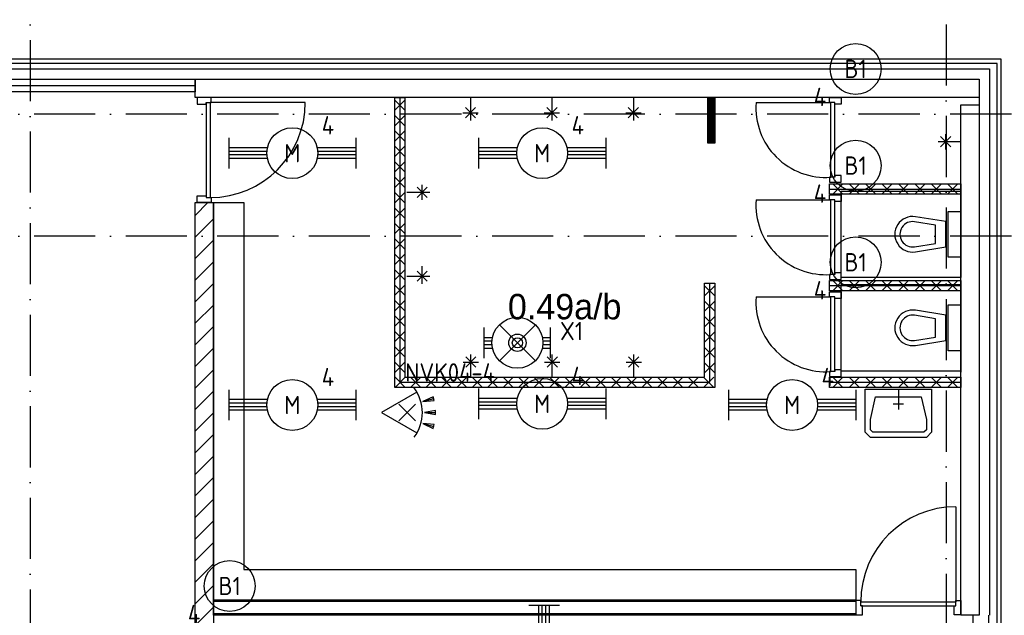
# Model space of a CAD drawing. Header units: millimetres. Extents: x -6587 to 112313, y 244 to 84344.
# Tile 26 of 58: x 25145 to 34818, y 69607 to 75463. Entities that reach past the tile are written whole.
import ezdxf
from ezdxf.enums import TextEntityAlignment as Align

# ---------------------------------------------------------------- set-up
doc = ezdxf.new("R2010")
doc.units = ezdxf.units.MM
doc.header["$LTSCALE"] = 100
doc.linetypes.add('DASHDOT', pattern=[9, 6, -1.5, 0, -1.5])
doc.layers.get('0').update_dxf_attribs({"linetype": 'CONTINUOUS'})
for name, color, linetype in [('AL$7----_STRAMIEN', 1, 'DASHDOT'), ('ALXA7---_KALKZVUIL', 1, 'CONTINUOUS'), ('ALXAC---_LICHTBETON', 1, 'CONTINUOUS'), ('BOUW', 8, 'CONTINUOUS'), ('EB63101-_ATTRIB', 2, 'CONTINUOUS'), ('EB63501-_ATTRIB', 2, 'CONTINUOUS'), ('EL63101-_LICHT-ARM', 3, 'CONTINUOUS'), ('EL63102-_LICHT-SCH', 3, 'CONTINUOUS'), ('EL63501-_NOODVRL-ARM', 3, 'CONTINUOUS'), ('KABELGOOT', 8, 'CONTINUOUS')]:
    doc.layers.add(name, color=color, linetype=linetype)
doc.styles.add('1_8', font='iso', dxfattribs={"width": 0.7, "height": 1.8})
doc.styles.add('BURO-025', font='BUROFONT.shx', dxfattribs={"height": 250})
doc.styles.add('NORATT', font='isocp.shx')
doc.styles.get("Standard").update_dxf_attribs({"font": 'iso.shx'})
doc.styles.add('TECHNIC', font='technic_.ttf')

# ---------------------------------------------------------------- blocks, each defined once
blk = doc.blocks.new('EJ3T20')
at = {"color": 0}
for p, q in [((-6.25, -1.5), (-6.25, 1.5)), ((6.25, -1.5), (6.25, 1.5)), ((-6.25, 0.525), (-2.444, 0.525)), ((-6.25, 0.175), (-2.494, 0.175)), ((2.444, 0.525), (6.25, 0.525)), ((2.494, 0.175), (6.25, 0.175)), ((-6.25, -0.175), (-2.494, -0.175)), ((-6.25, -0.525), (-2.444, -0.525)), ((2.444, -0.525), (6.25, -0.525)), ((2.494, -0.175), (6.25, -0.175))]:
    blk.add_line(p, q, dxfattribs=at)
blk.add_circle((0, 0), 2.5, dxfattribs=at)
at = {"color": 6, "style": '1_8'}
for tag, flags, p in [('SCHAK', 8, (3.5, 2.75)), ('A_CODE', 8, (0, 0)), ('GROEP', 8, (-3.5, -2.75)), ('KAST', 9, (3.5, -2.75))]:
    blk.add_attdef(tag, text='', height=1.8, dxfattribs=dict(at, flags=flags)).set_placement(p, align=Align.MIDDLE)
blk = doc.blocks.new('ES652116')
for p, q in [((1.557, 1.087), (2.619, 1.372)), ((-0.813, -0.813), (0.813, 0.813)), ((0.813, -0.813), (-0.813, 0.813)), ((1.7, 0), (2.8, 0)), ((1.557, -1.087), (2.619, -1.372))]:
    blk.add_line(p, q)
blk.add_lwpolyline([(0.964, 2), (-2.5, 0), (0.964, -2)])
for points in [[(2.671, 1.179), (2.568, 1.565), (1.557, 1.087)], [(2.8, -0.2), (2.8, 0.2), (1.7, 0)], [(2.568, -1.565), (2.671, -1.179), (1.557, -1.087)]]:
    blk.add_lwpolyline(points, close=True)
blk.add_arc((-2.5, 0), 4, 322.81924, 37.18076)
at = {"style": '1_8'}
for tag, flags, p in [('SCHAK', 8, (3, 5.5)), ('KAST', 9, (-3, 0.5)), ('M_CODE', 9, (0, 0)), ('DOEL', 9, (-3, -2)), ('GROEP', 9, (-3, -4.5))]:
    blk.add_attdef(tag, text='', height=1.8, dxfattribs=dict(at, flags=flags)).set_placement(p, align=Align.MIDDLE_CENTER)
at = {"style": '1_8', "flags": 8}
blk.add_attdef('CODE', text='', height=1.8, dxfattribs=at).set_placement((0, 0), align=Align.MIDDLE)
blk = doc.blocks.new('EJ3T01')
at = {"color": 0}
for p, q in [((-3.25, -1.5), (-3.25, 1.5)), ((-1.768, 1.768), (1.768, -1.768)), ((1.768, 1.768), (-1.768, -1.768)), ((3.25, -1.5), (3.25, 1.5)), ((-3.25, 0.525), (-2.444, 0.525)), ((-3.25, 0.175), (-2.494, 0.175)), ((2.444, 0.525), (3.25, 0.525)), ((2.494, 0.175), (3.25, 0.175)), ((-3.25, -0.175), (-2.494, -0.175)), ((-3.25, -0.525), (-2.444, -0.525)), ((2.444, -0.525), (3.25, -0.525)), ((2.494, -0.175), (3.25, -0.175))]:
    blk.add_line(p, q, dxfattribs=at)
at = {"color": 6}
blk.add_lwpolyline([(1.768, -1.768), (1.75, -1.75)], dxfattribs=at)
at = {"color": 0}
for radius in [2.5, 0.85, 0.5]:
    blk.add_circle((0, 0), radius, dxfattribs=at)
at = {"color": 6, "style": '1_8'}
for tag, flags, p in [('A_CODE', 8, (-3.5, 2.75)), ('SCHAK', 8, (3.5, 2.75)), ('GROEP', 8, (-3.5, -2.75)), ('KAST', 9, (3.5, -2.75))]:
    blk.add_attdef(tag, text='', height=1.8, dxfattribs=dict(at, flags=flags)).set_placement(p, align=Align.MIDDLE)
blk = doc.blocks.new('ES3G00')
blk.add_circle((0, 0), 2.5)
blk.add_circle((0, 0), 2.5)
for tag, style, flags, p in [('GELIJK', 'NORATT', 9, (3.5, 5)), ('GELIJK', '1_8', 9, (3.5, 5)), ('SCHAK', 'NORATT', 8, (3.5, 2.75)), ('SCHAK', '1_8', 8, (3.5, 2.75)), ('A_CODE', 'NORATT', 8, (0, 0)), ('A_CODE', '1_8', 8, (0, 0)), ('GROEP', 'NORATT', 8, (-3.5, -2.75)), ('GROEP', '1_8', 8, (-3.5, -2.75)), ('KAST', 'NORATT', 9, (3.5, -2.75)), ('KAST', '1_8', 9, (3.5, -2.75))]:
    blk.add_attdef(tag, text='', height=1.8, dxfattribs=dict(style=style, flags=flags)).set_placement(p, align=Align.MIDDLE_CENTER)
blk = doc.blocks.new('*U83')
at = {"layer": 'ALXA7---_KALKZVUIL', "color": 0}
for p, q in [((28398.7, 75147.7), (28298.7, 75247.7)), ((28398.7, 75247.7), (28298.7, 75147.7)), ((28398.7, 74996.2), (28298.7, 75096.2)), ((28398.7, 75096.2), (28298.7, 74996.2)), ((28398.7, 74844.6), (28298.7, 74944.6)), ((28398.7, 74944.6), (28298.7, 74844.6)), ((28398.7, 74693.1), (28298.7, 74793.1)), ((28398.7, 74793.1), (28298.7, 74693.1)), ((28398.7, 74541.5), (28298.7, 74641.5)), ((28398.7, 74641.5), (28298.7, 74541.5)), ((28398.7, 74389.9), (28298.7, 74489.9)), ((28398.7, 74489.9), (28298.7, 74389.9)), ((28398.7, 74238.4), (28298.7, 74338.4)), ((28398.7, 74338.4), (28298.7, 74238.4)), ((28398.7, 74086.8), (28298.7, 74186.8)), ((28398.7, 74186.8), (28298.7, 74086.8)), ((28398.7, 73935.2), (28298.7, 74035.2)), ((28398.7, 74035.2), (28298.7, 73935.2)), ((28398.7, 73783.7), (28298.7, 73883.7)), ((28398.7, 73883.7), (28298.7, 73783.7)), ((28398.7, 73632.1), (28298.7, 73732.1)), ((28398.7, 73732.1), (28298.7, 73632.1)), ((28398.7, 73480.5), (28298.7, 73580.5)), ((28398.7, 73580.5), (28298.7, 73480.5)), ((28398.7, 73329), (28298.7, 73429)), ((28398.7, 73429), (28298.7, 73329)), ((31343.7, 73422.7), (31443.7, 73322.7)), ((31343.7, 73322.7), (31443.7, 73422.7)), ((28398.7, 73177.4), (28298.7, 73277.4)), ((28398.7, 73277.4), (28298.7, 73177.4)), ((31343.7, 73271.2), (31443.7, 73171.2)), ((31343.7, 73171.2), (31443.7, 73271.2)), ((28398.7, 73025.9), (28298.7, 73125.9)), ((28398.7, 73125.9), (28298.7, 73025.9)), ((31343.7, 73119.6), (31443.7, 73019.6)), ((31343.7, 73019.6), (31443.7, 73119.6)), ((28398.7, 72874.3), (28298.7, 72974.3)), ((28398.7, 72974.3), (28298.7, 72874.3)), ((31343.7, 72968.1), (31443.7, 72868.1)), ((31343.7, 72868.1), (31443.7, 72968.1)), ((28398.7, 72722.7), (28298.7, 72822.7)), ((28398.7, 72822.7), (28298.7, 72722.7)), ((31343.7, 72816.5), (31443.7, 72716.5)), ((31343.7, 72716.5), (31443.7, 72816.5)), ((28398.7, 72571.2), (28298.7, 72671.2)), ((28398.7, 72671.2), (28298.7, 72571.2)), ((31343.7, 72664.9), (31443.7, 72564.9)), ((31343.7, 72564.9), (31443.7, 72664.9)), ((28402.4, 72523.4), (28302.4, 72423.4)), ((28302.4, 72523.4), (28402.4, 72423.4)), ((28554, 72523.4), (28454, 72423.4)), ((28454, 72523.4), (28554, 72423.4)), ((28705.6, 72523.4), (28605.6, 72423.4)), ((28605.6, 72523.4), (28705.6, 72423.4)), ((28857.1, 72523.4), (28757.1, 72423.4)), ((28757.1, 72523.4), (28857.1, 72423.4)), ((29008.7, 72523.4), (28908.7, 72423.4)), ((28908.7, 72523.4), (29008.7, 72423.4)), ((29160.3, 72523.4), (29060.3, 72423.4)), ((29060.3, 72523.4), (29160.3, 72423.4)), ((29311.8, 72523.4), (29211.8, 72423.4)), ((29211.8, 72523.4), (29311.8, 72423.4)), ((29463.4, 72523.4), (29363.4, 72423.4)), ((29363.4, 72523.4), (29463.4, 72423.4)), ((29615, 72523.4), (29515, 72423.4)), ((29515, 72523.4), (29615, 72423.4)), ((29766.5, 72523.4), (29666.5, 72423.4)), ((29666.5, 72523.4), (29766.5, 72423.4)), ((29918.1, 72523.4), (29818.1, 72423.4)), ((29818.1, 72523.4), (29918.1, 72423.4)), ((30069.6, 72523.4), (29969.6, 72423.4)), ((29969.6, 72523.4), (30069.6, 72423.4)), ((30221.2, 72523.4), (30121.2, 72423.4)), ((30121.2, 72523.4), (30221.2, 72423.4)), ((30372.8, 72523.4), (30272.8, 72423.4)), ((30272.8, 72523.4), (30372.8, 72423.4)), ((30524.3, 72523.4), (30424.3, 72423.4)), ((30424.3, 72523.4), (30524.3, 72423.4)), ((30675.9, 72523.4), (30575.9, 72423.4)), ((30575.9, 72523.4), (30675.9, 72423.4)), ((30827.5, 72523.4), (30727.5, 72423.4)), ((30727.5, 72523.4), (30827.5, 72423.4)), ((30979, 72523.4), (30879, 72423.4)), ((30879, 72523.4), (30979, 72423.4)), ((31130.6, 72523.4), (31030.6, 72423.4)), ((31030.6, 72523.4), (31130.6, 72423.4)), ((31282.1, 72523.4), (31182.1, 72423.4)), ((31182.1, 72523.4), (31282.1, 72423.4)), ((31433.7, 72523.4), (31333.7, 72423.4)), ((31333.7, 72523.4), (31433.7, 72423.4))]:
    blk.add_line(p, q, dxfattribs=at)
blk = doc.blocks.new('*U81')
at = {"layer": 'ALXA7---_KALKZVUIL', "color": 0}
for p, q in [((28398.7, 75147.7), (28298.7, 75247.7)), ((28398.7, 75247.7), (28298.7, 75147.7)), ((28398.7, 74996.2), (28298.7, 75096.2)), ((28398.7, 75096.2), (28298.7, 74996.2)), ((28398.7, 74844.6), (28298.7, 74944.6)), ((28398.7, 74944.6), (28298.7, 74844.6)), ((28398.7, 74693.1), (28298.7, 74793.1)), ((28398.7, 74793.1), (28298.7, 74693.1)), ((28398.7, 74541.5), (28298.7, 74641.5)), ((28398.7, 74641.5), (28298.7, 74541.5)), ((28398.7, 74389.9), (28298.7, 74489.9)), ((28398.7, 74489.9), (28298.7, 74389.9)), ((28398.7, 74238.4), (28298.7, 74338.4)), ((28398.7, 74338.4), (28298.7, 74238.4)), ((28398.7, 74086.8), (28298.7, 74186.8)), ((28398.7, 74186.8), (28298.7, 74086.8)), ((28398.7, 73935.2), (28298.7, 74035.2)), ((28398.7, 74035.2), (28298.7, 73935.2)), ((28398.7, 73783.7), (28298.7, 73883.7)), ((28398.7, 73883.7), (28298.7, 73783.7)), ((28398.7, 73632.1), (28298.7, 73732.1)), ((28398.7, 73732.1), (28298.7, 73632.1)), ((28398.7, 73480.5), (28298.7, 73580.5)), ((28398.7, 73580.5), (28298.7, 73480.5)), ((28398.7, 73329), (28298.7, 73429)), ((28398.7, 73429), (28298.7, 73329)), ((31343.7, 73422.7), (31443.7, 73322.7)), ((31343.7, 73322.7), (31443.7, 73422.7)), ((28398.7, 73177.4), (28298.7, 73277.4)), ((28398.7, 73277.4), (28298.7, 73177.4)), ((31343.7, 73271.2), (31443.7, 73171.2)), ((31343.7, 73171.2), (31443.7, 73271.2)), ((28398.7, 73025.9), (28298.7, 73125.9)), ((28398.7, 73125.9), (28298.7, 73025.9)), ((31343.7, 73119.6), (31443.7, 73019.6)), ((31343.7, 73019.6), (31443.7, 73119.6)), ((28398.7, 72874.3), (28298.7, 72974.3)), ((28398.7, 72974.3), (28298.7, 72874.3)), ((31343.7, 72968.1), (31443.7, 72868.1)), ((31343.7, 72868.1), (31443.7, 72968.1)), ((28398.7, 72722.7), (28298.7, 72822.7)), ((28398.7, 72822.7), (28298.7, 72722.7)), ((31343.7, 72816.5), (31443.7, 72716.5)), ((31343.7, 72716.5), (31443.7, 72816.5)), ((28398.7, 72571.2), (28298.7, 72671.2)), ((28398.7, 72671.2), (28298.7, 72571.2)), ((31343.7, 72664.9), (31443.7, 72564.9)), ((31343.7, 72564.9), (31443.7, 72664.9)), ((28402.4, 72523.4), (28302.4, 72423.4)), ((28302.4, 72523.4), (28402.4, 72423.4)), ((28554, 72523.4), (28454, 72423.4)), ((28454, 72523.4), (28554, 72423.4)), ((28705.6, 72523.4), (28605.6, 72423.4)), ((28605.6, 72523.4), (28705.6, 72423.4)), ((28857.1, 72523.4), (28757.1, 72423.4)), ((28757.1, 72523.4), (28857.1, 72423.4)), ((29008.7, 72523.4), (28908.7, 72423.4)), ((28908.7, 72523.4), (29008.7, 72423.4)), ((29160.3, 72523.4), (29060.3, 72423.4)), ((29060.3, 72523.4), (29160.3, 72423.4)), ((29311.8, 72523.4), (29211.8, 72423.4)), ((29211.8, 72523.4), (29311.8, 72423.4)), ((29463.4, 72523.4), (29363.4, 72423.4)), ((29363.4, 72523.4), (29463.4, 72423.4)), ((29615, 72523.4), (29515, 72423.4)), ((29515, 72523.4), (29615, 72423.4)), ((29766.5, 72523.4), (29666.5, 72423.4)), ((29666.5, 72523.4), (29766.5, 72423.4)), ((29918.1, 72523.4), (29818.1, 72423.4)), ((29818.1, 72523.4), (29918.1, 72423.4)), ((30069.6, 72523.4), (29969.6, 72423.4)), ((29969.6, 72523.4), (30069.6, 72423.4)), ((30221.2, 72523.4), (30121.2, 72423.4)), ((30121.2, 72523.4), (30221.2, 72423.4)), ((30372.8, 72523.4), (30272.8, 72423.4)), ((30272.8, 72523.4), (30372.8, 72423.4)), ((30524.3, 72523.4), (30424.3, 72423.4)), ((30424.3, 72523.4), (30524.3, 72423.4)), ((30675.9, 72523.4), (30575.9, 72423.4)), ((30575.9, 72523.4), (30675.9, 72423.4)), ((30827.5, 72523.4), (30727.5, 72423.4)), ((30727.5, 72523.4), (30827.5, 72423.4)), ((30979, 72523.4), (30879, 72423.4)), ((30879, 72523.4), (30979, 72423.4)), ((31130.6, 72523.4), (31030.6, 72423.4)), ((31030.6, 72523.4), (31130.6, 72423.4)), ((31282.1, 72523.4), (31182.1, 72423.4)), ((31182.1, 72523.4), (31282.1, 72423.4)), ((31433.7, 72523.4), (31333.7, 72423.4)), ((31333.7, 72523.4), (31433.7, 72423.4))]:
    blk.add_line(p, q, dxfattribs=at)
blk = doc.blocks.new('*U76')
at = {"layer": 'ALXAC---_LICHTBETON', "color": 0}
for p, q in [((31556.8, 75326.1), (31486.8, 75396.1)), ((31556.8, 75396.1), (31486.8, 75326.1)), ((31556.8, 75176.1), (31486.8, 75246.1)), ((31556.8, 75246.1), (31486.8, 75176.1)), ((31556.8, 75026.1), (31486.8, 75096.1)), ((31556.8, 75096.1), (31486.8, 75026.1))]:
    blk.add_line(p, q, dxfattribs=at)
blk = doc.blocks.new('XREF')
at = {"layer": 'BOUW'}
h = blk.add_hatch(dxfattribs=at)
h.set_pattern_fill('PREFBET', color=256, style=0)
h.set_pattern_definition([(45, (156872.58, 13048.05), (-106.06602, 106.06602), [])])
h.paths.add_polyline_path([(183390.3, 87497), (183390.3, 77349.1), (183210.3, 77349.1), (183210.3, 87497)])
h = blk.add_hatch(dxfattribs=at)
h.set_pattern_fill('PREFBET', color=256, style=0)
h.set_pattern_definition([(45, (156872.58, 13048.05), (-106.06602, 106.06602), [])])
h.paths.add_polyline_path([(183390.3, 87497), (183390.3, 77349.1), (183210.3, 77349.1), (183210.3, 87497)])
at = {"layer": 'AL$7----_STRAMIEN', "color": 1}
for p, q in [((190590.3, 91048.3), (190590.3, 77293.5)), ((190590.3, 91048.3), (190590.3, 77311.4)), ((181590.3, 90894.5), (181590.3, 25598.4)), ((242535, 88365), (161480.3, 88365)), ((242535, 87165), (161456.3, 87165)), ((242535, 87165), (161459.6, 87165))]:
    blk.add_line(p, q, dxfattribs=at)
at = {"layer": 'BOUW'}
for p, q in [((191130.3, 88905), (161560.3, 88905)), ((191130.3, 71086), (191130.3, 88905)), ((185916.3, 88530), (185916.3, 88305)), ((186716.3, 88530), (186716.3, 88305)), ((187516.3, 88530), (187516.3, 88305)), ((188281.3, 88530), (188281.3, 88080)), ((190734.3, 88530), (189534.3, 88530)), ((190734.3, 88530), (189534.3, 88530)), ((190734.3, 88530), (189534.3, 88530)), ((185866.3, 88430), (185966.3, 88330)), ((185866.3, 88330), (185966.3, 88430)), ((186666.3, 88430), (186766.3, 88330)), ((186666.3, 88330), (186766.3, 88430)), ((187466.3, 88430), (187566.3, 88330)), ((187466.3, 88330), (187566.3, 88430)), ((189455.3, 87746), (189455.3, 88480)), ((189495.3, 87746), (189495.3, 88480)), ((185841.3, 88380), (185991.3, 88380)), ((186641.3, 88380), (186791.3, 88380)), ((187441.3, 88380), (187591.3, 88380)), ((189444.3, 87746), (189444.3, 87696)), ((189495.3, 87746), (189444.3, 87746)), ((189495.3, 87763), (189495.3, 87746)), ((189558.3, 87763), (189495.3, 87763)), ((189558.3, 87696), (189558.3, 87763)), ((189444.3, 87696), (189558.3, 87696)), ((189444.3, 87680), (190734.3, 87680)), ((189444.3, 87680), (190734.3, 87680)), ((189444.3, 87580), (189444.3, 87680)), ((189444.3, 87580), (189444.3, 87680)), ((189474.9, 87680), (189574.9, 87580)), ((189574.9, 87680), (189474.9, 87580)), ((189474.9, 87680), (189574.9, 87580)), ((189636.1, 87680), (189736.1, 87580)), ((189736.1, 87680), (189636.1, 87580)), ((189636.1, 87680), (189736.1, 87580)), ((189736.1, 87680), (189636.1, 87580)), ((189797.4, 87680), (189897.4, 87580)), ((189897.4, 87680), (189797.4, 87580)), ((189797.4, 87680), (189897.4, 87580)), ((189897.4, 87680), (189797.4, 87580)), ((189958.6, 87680), (190058.6, 87580)), ((190058.6, 87680), (189958.6, 87580)), ((189958.6, 87680), (190058.6, 87580)), ((190058.6, 87680), (189958.6, 87580)), ((190119.9, 87680), (190219.9, 87580)), ((190219.9, 87680), (190119.9, 87580)), ((190119.9, 87680), (190219.9, 87580)), ((190219.9, 87680), (190119.9, 87580)), ((190281.1, 87680), (190381.1, 87580)), ((190381.1, 87680), (190281.1, 87580)), ((190281.1, 87680), (190381.1, 87580)), ((190381.1, 87680), (190281.1, 87580)), ((190442.4, 87680), (190542.4, 87580)), ((190542.4, 87680), (190442.4, 87580)), ((190442.4, 87680), (190542.4, 87580)), ((190542.4, 87680), (190442.4, 87580)), ((190603.6, 87680), (190703.6, 87580)), ((190703.6, 87680), (190603.6, 87580)), ((190603.6, 87680), (190703.6, 87580)), ((190703.6, 87680), (190603.6, 87580)), ((190734.3, 87680), (190734.3, 87580)), ((190734.3, 87680), (190734.3, 87580)), ((189444.3, 87630), (190734.3, 87630)), ((190734.3, 87580), (189444.3, 87580)), ((190734.3, 87580), (189444.3, 87580)), ((189444.3, 87523.6), (189444.3, 87573.6)), ((189444.3, 87573.6), (189558.3, 87573.6)), ((189558.3, 87610), (190734.3, 87610)), ((189558.3, 86760), (189558.3, 87610)), ((189558.3, 87573.6), (189558.3, 87506.6)), ((190734.3, 87610), (190734.3, 86760)), ((188721.3, 87523.6), (189455.3, 87523.6)), ((189495.3, 87523.6), (189444.3, 87523.6)), ((189455.3, 86789.6), (189455.3, 87523.6)), ((189495.3, 87506.6), (189495.3, 87523.6)), ((189495.3, 86789.6), (189495.3, 87523.6)), ((189558.3, 87506.6), (189495.3, 87506.6)), ((190584.3, 87310), (190287, 87357.8)), ((190334.3, 87360), (190334.3, 87360)), ((190484.3, 87275.4), (190279.1, 87308.4)), ((190484.3, 87094.6), (190484.3, 87275.4)), ((190584.3, 87060), (190584.3, 87310)), ((190159.3, 87235), (190159.3, 87235)), ((190279.1, 87061.6), (190484.3, 87094.6)), ((190287, 87012.2), (190584.3, 87060)), ((185441, 86697.5), (185441, 86872.5)), ((185291, 86772.5), (185516, 86772.5)), ((185391, 86722.5), (185491, 86822.5)), ((185491, 86722.5), (185391, 86822.5)), ((189444.3, 86789.6), (189444.3, 86739.6)), ((189495.3, 86789.6), (189444.3, 86789.6)), ((189495.3, 86806.6), (189495.3, 86789.6)), ((189558.3, 86806.6), (189495.3, 86806.6)), ((189558.3, 86739.6), (189558.3, 86806.6)), ((189444.3, 86739.6), (189558.3, 86739.6)), ((189444.3, 86730), (190734.3, 86730)), ((189444.3, 86730), (190734.3, 86730)), ((189444.3, 86630), (189444.3, 86730)), ((189444.3, 86630), (189444.3, 86730)), ((189444.3, 86680), (190734.3, 86680)), ((189474.9, 86730), (189574.9, 86630)), ((189574.9, 86730), (189474.9, 86630)), ((189474.9, 86730), (189574.9, 86630)), ((189574.9, 86730), (189474.9, 86630)), ((190734.3, 86760), (189558.3, 86760)), ((189558.3, 85840), (189558.3, 86690)), ((189558.3, 86690), (190734.3, 86690)), ((189636.1, 86730), (189736.1, 86630)), ((189736.1, 86730), (189636.1, 86630)), ((189636.1, 86730), (189736.1, 86630)), ((189736.1, 86730), (189636.1, 86630)), ((189797.4, 86730), (189897.4, 86630)), ((189897.4, 86730), (189797.4, 86630)), ((189797.4, 86730), (189897.4, 86630)), ((189897.4, 86730), (189797.4, 86630)), ((189958.6, 86730), (190058.6, 86630)), ((190058.6, 86730), (189958.6, 86630)), ((189958.6, 86730), (190058.6, 86630)), ((190058.6, 86730), (189958.6, 86630)), ((190119.9, 86730), (190219.9, 86630)), ((190219.9, 86730), (190119.9, 86630)), ((190119.9, 86730), (190219.9, 86630)), ((190219.9, 86730), (190119.9, 86630)), ((190281.1, 86730), (190381.1, 86630)), ((190381.1, 86730), (190281.1, 86630)), ((190281.1, 86730), (190381.1, 86630)), ((190381.1, 86730), (190281.1, 86630)), ((190442.4, 86730), (190542.4, 86630)), ((190542.4, 86730), (190442.4, 86630)), ((190442.4, 86730), (190542.4, 86630)), ((190542.4, 86730), (190442.4, 86630)), ((190603.6, 86730), (190703.6, 86630)), ((190703.6, 86730), (190603.6, 86630)), ((190603.6, 86730), (190703.6, 86630)), ((190703.6, 86730), (190603.6, 86630)), ((190734.3, 86730), (190734.3, 85830)), ((190734.3, 86730), (190734.3, 86630)), ((190734.3, 86730), (190734.3, 86630)), ((190734.3, 86690), (190734.3, 85840)), ((190734.3, 86630), (189444.3, 86630)), ((190734.3, 86630), (189444.3, 86630)), ((189444.3, 86569.5), (189444.3, 86619.5)), ((189444.3, 86619.5), (189558.3, 86619.5)), ((189558.3, 86619.5), (189558.3, 86552.5)), ((188721.3, 86569.5), (189455.3, 86569.5)), ((189495.3, 86569.5), (189444.3, 86569.5)), ((189455.3, 85835.5), (189455.3, 86569.5)), ((189495.3, 85835.5), (189495.3, 86569.5)), ((189495.3, 86552.5), (189495.3, 86569.5)), ((189558.3, 86552.5), (189495.3, 86552.5)), ((190484.3, 86355.4), (190279.1, 86388.4)), ((190584.3, 86390), (190287, 86437.8)), ((190334.3, 86440), (190334.3, 86440)), ((190584.3, 86140), (190584.3, 86390)), ((190159.3, 86315), (190159.3, 86315)), ((190484.3, 86174.6), (190484.3, 86355.4)), ((190279.1, 86141.6), (190484.3, 86174.6)), ((190287, 86092.2), (190584.3, 86140)), ((189444.3, 85835.5), (189444.3, 85785.5)), ((189495.3, 85835.5), (189444.3, 85835.5)), ((189495.3, 85852.5), (189495.3, 85835.5)), ((189558.3, 85852.5), (189495.3, 85852.5)), ((189558.3, 85785.5), (189558.3, 85852.5)), ((190734.3, 85840), (189558.3, 85840)), ((189444.3, 85785.5), (189558.3, 85785.5)), ((189444.3, 85780), (190734.3, 85780)), ((189444.3, 85780), (190734.3, 85780)), ((189444.3, 85680), (189444.3, 85780)), ((189444.3, 85680), (189444.3, 85780)), ((189444.3, 85730), (190734.3, 85730)), ((189474.9, 85780), (189574.9, 85680)), ((189574.9, 85780), (189474.9, 85680)), ((189474.9, 85780), (189574.9, 85680)), ((189574.9, 85780), (189474.9, 85680)), ((189636.1, 85780), (189736.1, 85680)), ((189736.1, 85780), (189636.1, 85680)), ((189636.1, 85780), (189736.1, 85680)), ((189736.1, 85780), (189636.1, 85680)), ((189797.4, 85780), (189897.4, 85680)), ((189897.4, 85780), (189797.4, 85680)), ((189797.4, 85780), (189897.4, 85680)), ((189897.4, 85780), (189797.4, 85680)), ((189958.6, 85780), (190058.6, 85680)), ((190058.6, 85780), (189958.6, 85680)), ((189958.6, 85780), (190058.6, 85680)), ((190058.6, 85780), (189958.6, 85680)), ((190119.9, 85780), (190219.9, 85680)), ((190219.9, 85780), (190119.9, 85680)), ((190119.9, 85780), (190219.9, 85680)), ((190219.9, 85780), (190119.9, 85680)), ((190281.1, 85780), (190381.1, 85680)), ((190381.1, 85780), (190281.1, 85680)), ((190281.1, 85780), (190381.1, 85680)), ((190381.1, 85780), (190281.1, 85680)), ((190442.4, 85780), (190542.4, 85680)), ((190542.4, 85780), (190442.4, 85680)), ((190442.4, 85780), (190542.4, 85680)), ((190542.4, 85780), (190442.4, 85680)), ((190603.6, 85780), (190703.6, 85680)), ((190703.6, 85780), (190603.6, 85680)), ((190603.6, 85780), (190703.6, 85680)), ((190703.6, 85780), (190603.6, 85680)), ((190734.3, 85780), (190734.3, 85680)), ((190734.3, 85780), (190734.3, 85680)), ((190734.3, 85680), (189444.3, 85680)), ((190734.3, 85680), (189444.3, 85680)), ((189794.6, 85663.6), (190444.6, 85663.6)), ((189794.6, 85363.6), (189794.6, 85663.6)), ((190119.6, 85663.6), (190119.6, 85463.6)), ((190444.6, 85663.6), (190444.6, 85363.6)), ((189844.6, 85363.6), (189894.6, 85588.6)), ((189894.6, 85588.6), (190344.6, 85588.6)), ((190169.6, 85513.6), (190069.6, 85513.6)), ((190344.6, 85588.6), (190394.6, 85363.6)), ((189794.6, 85238.6), (189794.6, 85363.6)), ((189844.6, 85263.6), (189844.6, 85363.6)), ((190394.6, 85363.6), (190394.6, 85263.6)), ((190444.6, 85363.6), (190444.6, 85238.6)), ((189844.6, 85188.6), (189794.6, 85238.6)), ((189869.6, 85238.6), (189844.6, 85263.6)), ((190369.6, 85238.6), (189869.6, 85238.6)), ((190394.6, 85263.6), (190369.6, 85238.6)), ((190444.6, 85238.6), (190394.6, 85188.6)), ((190394.6, 85188.6), (189844.6, 85188.6)), ((189750.3, 83532.6), (190684.3, 83532.6))]:
    blk.add_line(p, q, dxfattribs=at)
for points in [[(190989.3, 82656.1), (191130.3, 82656.1), (191130.3, 88905), (161535.3, 88905), (161535.3, 54675), (174070.3, 54679.1)], [(190989.3, 82696.1), (191090.3, 82696.1), (191090.3, 88865), (161575.3, 88865), (161575.3, 54715), (174070.2, 54719.1)], [(174190.3, 54495), (174190.3, 54791), (161651.3, 54791), (161651.3, 88810), (183210.3, 88810)], [(183210.3, 88810), (191014.3, 88810), (191014.3, 83439.1)], [(174290.3, 54495), (174290.3, 54891), (161751.3, 54891), (161751.3, 88710), (183210.3, 88710)], [(183210.3, 88710), (190914.3, 88710), (190914.3, 83439.1)], [(174290.3, 54966), (161826.3, 54966), (161826.3, 88647.5), (183210.3, 88647.5)], [(183369.8, 88530), (183230.8, 88530), (183230.8, 88463), (183318.8, 88463), (183318.8, 88480), (183369.8, 88480), (183369.8, 88530)], [(185221.3, 88530), (185221.3, 85729.8), (188266.3, 85729.8), (188266.3, 86705)], [(189444.3, 88530), (189558.3, 88530), (189558.3, 88463), (189495.3, 88463), (189495.3, 88480), (189444.3, 88480), (189444.3, 88530)], [(183318.8, 88480), (183318.8, 87546)], [(184292.8, 88480), (183358.8, 88480)], [(183358.8, 88480), (183358.8, 87546)], [(188721.3, 88480), (189455.3, 88480)], [(190634.3, 88044.9), (190534.3, 88144.9)], [(190534.3, 88044.9), (190634.3, 88144.9)], [(190584.3, 88019.9), (190584.3, 88169.9)], [(190734.3, 88094.9), (190509.3, 88094.9)], [(185391, 87547.5), (185491, 87647.5)], [(185491, 87547.5), (185391, 87647.5)], [(185441, 87522.5), (185441, 87672.5)], [(183369.8, 87496), (183230.8, 87496), (183230.8, 87563), (183318.8, 87563), (183318.8, 87546), (183369.8, 87546), (183369.8, 87496)], [(185291, 87597.5), (185516, 87597.5)], [(190734.3, 86960), (190609.3, 86960), (190609.3, 87410), (190734.3, 87410), (190734.3, 86960)], [(190734.3, 86040), (190609.3, 86040), (190609.3, 86490), (190734.3, 86490), (190734.3, 86040)], [(185919.5, 85778.8), (185919.5, 86003.8)], [(186719.5, 85778.8), (186719.5, 86003.8)], [(187519.5, 85778.8), (187519.5, 86003.8)], [(185844.5, 85928.8), (185994.5, 85928.8)], [(185869.5, 85878.8), (185969.5, 85978.8)], [(185869.5, 85978.8), (185969.5, 85878.8)], [(186644.5, 85928.8), (186794.5, 85928.8)], [(186669.5, 85878.8), (186769.5, 85978.8)], [(186669.5, 85978.8), (186769.5, 85878.8)], [(187444.5, 85928.8), (187594.5, 85928.8)], [(187469.5, 85878.8), (187569.5, 85978.8)], [(187469.5, 85978.8), (187569.5, 85878.8)], [(190684.3, 84506.6), (190684.3, 83572.6)], [(189700.3, 83583.6), (189700.3, 83444.6), (189767.3, 83444.6), (189767.3, 83532.6), (189750.3, 83532.6), (189750.3, 83583.6), (189700.3, 83583.6)], [(190734.3, 83583.6), (190734.3, 83444.6), (190667.3, 83444.6), (190667.3, 83532.6), (190684.3, 83532.6), (190684.3, 83583.6), (190734.3, 83583.6)], [(189700.3, 83574.1), (183390.3, 83574.1)], [(189750.3, 83572.6), (190684.3, 83572.6)], [(189700.3, 83454.1), (183390.3, 83454.1)], [(190850.3, 83439.9), (190850.3, 80930.1)], [(191004.3, 83439.2), (191004.3, 82656.1)], [(191004.3, 83439.2), (191004.3, 82656.1)]]:
    blk.add_lwpolyline(points, dxfattribs=at)
for points in [[(174290.3, 54903.5), (161763.8, 54903.5), (161763.8, 88710), (183210.3, 88710), (183210.3, 88585), (161888.8, 88585), (161888.8, 55028.5), (174290.3, 55028.5)], [(183210.3, 88710), (190914.3, 88710), (190914.3, 88530), (183210.3, 88530)], [(185271.3, 88530), (185271.3, 85779.8), (188216.3, 85779.8), (188216.3, 86705), (188316.3, 86705), (188316.3, 85679.8), (185171.3, 85679.8), (185171.3, 88530)], [(185271.3, 88530), (185271.3, 85779.8), (188216.3, 85779.8), (188216.3, 86705), (188316.3, 86705), (188316.3, 85679.8), (185171.3, 85679.8), (185171.3, 88530)], [(188316.3, 88530), (188316.3, 88080), (188246.3, 88080), (188246.3, 88530)], [(190734.3, 83439.1), (190734.3, 88458.1), (190914.3, 88458.1), (190914.3, 83439.1)], [(183390.3, 87497), (183390.3, 77349.1), (183210.3, 77349.1), (183210.3, 87497)], [(183390.3, 87497), (183390.3, 77349.1), (183210.3, 77349.1), (183210.3, 87497)], [(183390.3, 87497), (183690.3, 87497), (183690.3, 83889.1), (189700.3, 83889.1), (189700.3, 83589.1), (183390.3, 83589.1)], [(189700.3, 83439.1), (183390.3, 83439.1), (183390.3, 83589.1), (189700.3, 83589.1)]]:
    blk.add_lwpolyline(points, close=True, dxfattribs=at)
at = {"layer": 'BOUW', "const_width": 70}
blk.add_lwpolyline([(188281.3, 88530), (188281.3, 88080)], dxfattribs=at)
at = {"layer": 'BOUW'}
for centre, radius, start, end in [((183358.8, 88480), 934, 270, 0), ((189405.2, 88429.9), 685.8, 175.8145, 274.1855), ((189405.2, 87473.5), 685.8, 175.8145, 274.1855), ((190259.3, 87185), 175, 80.86729, 279.13271), ((190259.3, 87185), 125, 80.86729, 279.13271), ((189405.2, 86519.4), 685.8, 175.8145, 274.1855), ((190259.3, 86265), 175, 80.86729, 279.13271), ((190259.3, 86265), 125, 80.86729, 279.13271), ((190684.3, 83572.6), 934, 90, 180)]:
    blk.add_arc(centre, radius, start, end, dxfattribs=at)
for name, p in [('*U83', (156872.6, 13256.5)), ('*U81', (156872.6, 13256.5)), ('*U76', (156759.5, 13093.9))]:
    blk.add_blockref(name, p, dxfattribs=at)
at = {"layer": 'BOUW', "style": 'BURO-025'}
blk.add_text('0.49a/b', height=250, dxfattribs=at).set_placement((186283.6, 86348.8))
at = {"layer": 'BOUW', "style": 'TECHNIC'}
for tag, p in [('TKC', (236228.5, 52184.8)), ('BALIE', (236228.5, 51894.3))]:
    blk.add_attdef(tag, text='', height=250, dxfattribs=at).set_placement(p, align=Align.CENTER)
at = {"layer": 'KABELGOOT', "color": 8, "flags": 3}
blk.add_attdef('HULPSTUK', (188825.4, 76010.1, 3650), '', height=1, rotation=180, dxfattribs=at)
blk.add_attdef('HULPSTUK', (182644.4, 45781.1, 3650), '', height=1, dxfattribs=at)

msp = doc.modelspace()

# ---------------------------------------------------------------- block references
at = {"layer": 'EL63101-_LICHT-ARM'}
msp.add_blockref('XREF', (-156342.1, -13832.1), dxfattribs=at)
ref = msp.add_blockref('ES3G00', (33357.2, 74978.3, 3500), dxfattribs=dict(at, xscale=100, yscale=100, zscale=100))
ref.add_attrib('A_CODE', 'B1', dxfattribs={"layer": 'EB63101-_ATTRIB', "color": 1, "height": 180, "style": '1_8', "flags": 8}).set_placement((33357.2, 74978.3, 3500), align=Align.MIDDLE)
ref.add_attrib('GROEP', '4', dxfattribs={"layer": 'EB63101-_ATTRIB', "color": 1, "height": 180, "style": '1_8', "flags": 8}).set_placement((33007.2, 74703.3, 3500), align=Align.MIDDLE)
ref = msp.add_blockref('EJ3T20', (27823.4, 74150.1, 3500), dxfattribs=dict(at, xscale=100, yscale=100, zscale=100, rotation=180))
ref.add_attrib('A_CODE', 'M', dxfattribs={"layer": 'EB63101-_ATTRIB', "color": 1, "height": 180, "style": '1_8', "flags": 8}).set_placement((27823.4, 74150.1, 3500), align=Align.MIDDLE)
ref.add_attrib('GROEP', '4', dxfattribs={"layer": 'EB63101-_ATTRIB', "color": 1, "height": 180, "style": '1_8', "flags": 8}).set_placement((28173.4, 74425.1, 3500), align=Align.MIDDLE)
ref = msp.add_blockref('EJ3T20', (30278.4, 74150.1, 3500), dxfattribs=dict(at, xscale=100, yscale=100, zscale=100, rotation=180))
ref.add_attrib('A_CODE', 'M', dxfattribs={"layer": 'EB63101-_ATTRIB', "color": 1, "height": 180, "style": '1_8', "flags": 8}).set_placement((30278.4, 74150.1, 3500), align=Align.MIDDLE)
ref.add_attrib('GROEP', '4', dxfattribs={"layer": 'EB63101-_ATTRIB', "color": 1, "height": 180, "style": '1_8', "flags": 8}).set_placement((30628.4, 74425.1, 3500), align=Align.MIDDLE)
ref = msp.add_blockref('ES3G00', (33357.2, 74028.1, 3500), dxfattribs=dict(at, xscale=100, yscale=100, zscale=100))
ref.add_attrib('A_CODE', 'B1', dxfattribs={"layer": 'EB63101-_ATTRIB', "color": 1, "height": 180, "style": '1_8', "flags": 8}).set_placement((33357.2, 74028.1, 3500), align=Align.MIDDLE)
ref.add_attrib('GROEP', '4', dxfattribs={"layer": 'EB63101-_ATTRIB', "color": 1, "height": 180, "style": '1_8', "flags": 8}).set_placement((33007.2, 73753.1, 3500), align=Align.MIDDLE)
ref = msp.add_blockref('ES3G00', (33357.2, 73077.9, 3500), dxfattribs=dict(at, xscale=100, yscale=100, zscale=100))
ref.add_attrib('A_CODE', 'B1', dxfattribs={"layer": 'EB63101-_ATTRIB', "color": 1, "height": 180, "style": '1_8', "flags": 8}).set_placement((33357.2, 73077.9, 3500), align=Align.MIDDLE)
ref.add_attrib('GROEP', '4', dxfattribs={"layer": 'EB63101-_ATTRIB', "color": 1, "height": 180, "style": '1_8', "flags": 8}).set_placement((33007.2, 72802.9, 3500), align=Align.MIDDLE)
ref = msp.add_blockref('EJ3T20', (30278.4, 71686, 3500), dxfattribs=dict(at, xscale=100, yscale=100, zscale=100, rotation=180))
ref.add_attrib('A_CODE', 'M', dxfattribs={"layer": 'EB63101-_ATTRIB', "color": 1, "height": 180, "style": '1_8', "flags": 8}).set_placement((30278.4, 71686, 3500), align=Align.MIDDLE)
ref.add_attrib('GROEP', '4', dxfattribs={"layer": 'EB63101-_ATTRIB', "color": 1, "height": 180, "style": '1_8', "flags": 8}).set_placement((30628.4, 71961, 3500), align=Align.MIDDLE)
ref = msp.add_blockref('EJ3T20', (27823.4, 71675.1, 3500), dxfattribs=dict(at, xscale=100, yscale=100, zscale=100, rotation=180))
ref.add_attrib('A_CODE', 'M', dxfattribs={"layer": 'EB63101-_ATTRIB', "color": 1, "height": 180, "style": '1_8', "flags": 8}).set_placement((27823.4, 71675.1, 3500), align=Align.MIDDLE)
ref.add_attrib('GROEP', '4', dxfattribs={"layer": 'EB63101-_ATTRIB', "color": 1, "height": 180, "style": '1_8', "flags": 8}).set_placement((28173.4, 71950.1, 3500), align=Align.MIDDLE)
ref = msp.add_blockref('EJ3T20', (32733.4, 71675.1, 3500), dxfattribs=dict(at, xscale=100, yscale=100, zscale=100, rotation=180))
ref.add_attrib('A_CODE', 'M', dxfattribs={"layer": 'EB63101-_ATTRIB', "color": 1, "height": 180, "style": '1_8', "flags": 8}).set_placement((32733.4, 71675.1, 3500), align=Align.MIDDLE)
ref.add_attrib('GROEP', '4', dxfattribs={"layer": 'EB63101-_ATTRIB', "color": 1, "height": 180, "style": '1_8', "flags": 8}).set_placement((33083.4, 71950.1, 3500), align=Align.MIDDLE)
ref = msp.add_blockref('ES3G00', (27208.2, 69895.2, 3500), dxfattribs=dict(at, xscale=100, yscale=100, zscale=100))
ref.add_attrib('A_CODE', 'B1', dxfattribs={"layer": 'EB63101-_ATTRIB', "color": 1, "height": 180, "style": '1_8', "flags": 8}).set_placement((27208.2, 69895.2, 3500), align=Align.MIDDLE)
ref.add_attrib('GROEP', '4', dxfattribs={"layer": 'EB63101-_ATTRIB', "color": 1, "height": 180, "style": '1_8', "flags": 8}).set_placement((26858.2, 69620.2, 3500), align=Align.MIDDLE)
ref = msp.add_blockref('EJ3T20', (30296.8, 69079.4, 3500), dxfattribs=dict(at, xscale=100, yscale=100, zscale=100, rotation=90))
ref.add_attrib('A_CODE', 'M', dxfattribs={"layer": 'EB63101-_ATTRIB', "color": 1, "height": 180, "style": '1_8', "flags": 8}).set_placement((30296.8, 69079.4, 3500), align=Align.MIDDLE)
ref.add_attrib('GROEP', '4', dxfattribs={"layer": 'EB63101-_ATTRIB', "color": 1, "height": 180, "style": '1_8', "flags": 8}).set_placement((30571.8, 68729.4, 3500), align=Align.MIDDLE)
at = {"layer": 'EL63102-_LICHT-SCH', "xscale": 100, "yscale": 100, "zscale": 100}
msp.add_blockref('ES652116', (28951, 71600, 3500), dxfattribs=at)
at = {"layer": 'EL63501-_NOODVRL-ARM'}
ref = msp.add_blockref('EJ3T01', (30034.7, 72286.5, 3500), dxfattribs=dict(at, xscale=100, yscale=100, zscale=100))
ref.add_attrib('A_CODE', 'X1', dxfattribs={"layer": 'EB63501-_ATTRIB', "color": 1, "height": 180, "style": '1_8', "flags": 8}).set_placement((30566.6, 72401.5, 3500), align=Align.MIDDLE)
ref.add_attrib('GROEP', 'NVK04-4', dxfattribs={"layer": 'EB63501-_ATTRIB', "color": 1, "height": 180, "style": '1_8', "flags": 8}).set_placement((29373.9, 71994.8, 3500), align=Align.MIDDLE)

doc.saveas('drawing.dxf')
